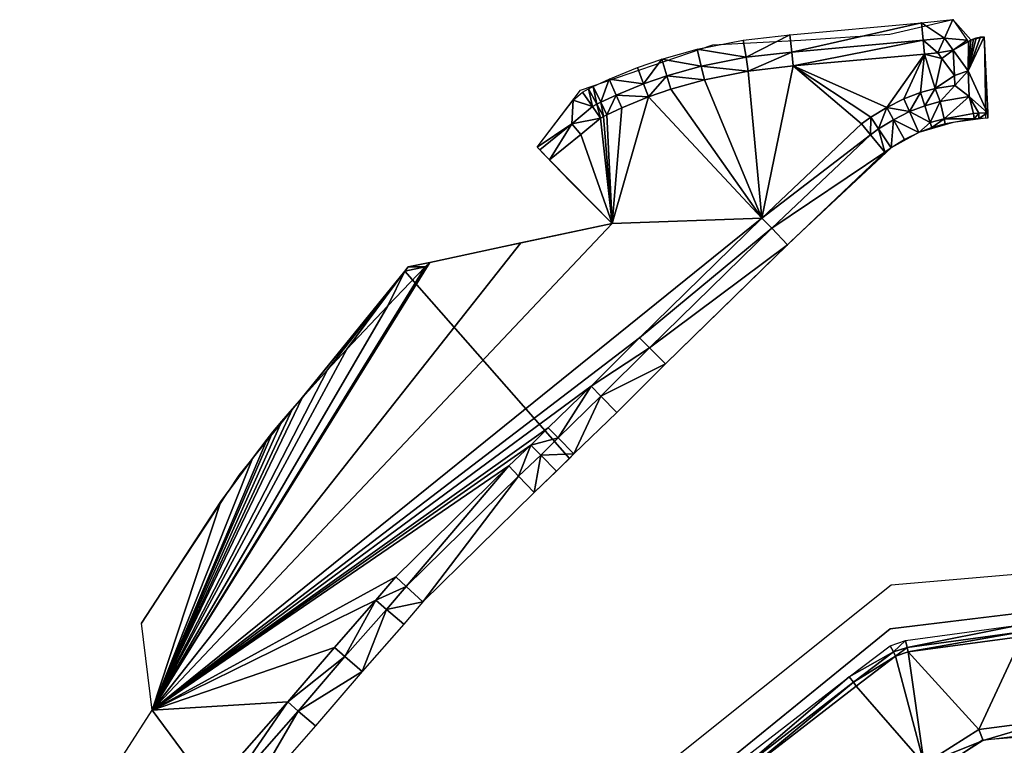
# Model space of a CAD drawing. Header units: millimetres. Extents: x 132691 to 133749, y 516184 to 516906.
# Tile 13 of 15: x 133084 to 133253, y 516782 to 516906. Entities that reach past the tile are written whole.
import ezdxf

# ---------------------------------------------------------------- set-up
doc = ezdxf.new("R2010")
doc.units = ezdxf.units.MM
for name, color, linetype, plot in [('dieptelijn_-1p1', 10, 'Continuous', False), ('dieptelijn_-1p4', 20, 'Continuous', False), ('dieptelijn_-2p4', 71, 'Continuous', False), ('dieptelijn_-2p6', 82, 'Continuous', False), ('dieptelijn_-2p9', 130, 'Continuous', False), ('dieptelijn_-3p1', 140, 'Continuous', False), ('dieptelijn_-3p2', 150, 'Continuous', False)]:
    doc.layers.add(name, color=color, linetype=linetype, plot=plot)
doc.layers.add('dieptelijn_variabel', color=212, linetype='Continuous')
doc.layers.add('TI23311_MV_hoeveelheden_bestek_0103', color=1, linetype='Continuous')
doc.layers.add('Nieuw oppervlak', color=2, linetype='Continuous', true_color=0xffff00)

msp = doc.modelspace()

# ---------------------------------------------------------------- linework, layer by layer
at = {"layer": 'dieptelijn_-1p1', "elevation": -1.1}
msp.add_lwpolyline([(133250.1, 516889.47), (133248.59, 516889.4), (133247.74, 516889.36), (133242.8, 516888.49), (133240.49, 516887.86), (133238.26, 516887.02), (133235.83, 516885.78), (133233.51, 516884.38), (133232.43, 516883.61), (133215.7, 516867.73), (133194.74, 516847.24), (133186.41, 516838.91), (133179.05, 516831.81), (133176.08, 516828.81), (133172.24, 516825.18), (133153.09, 516806.38), (133149.82, 516802.52), (133142.67, 516794.43), (133134.66, 516785.06), (133121.44, 516769.98)], dxfattribs=at)
at = {"layer": 'dieptelijn_-1p4', "elevation": -1.4}
for points in [[(133178.89, 516892.56), (133180.49, 516893.9), (133181.55, 516894.51), (133182.36, 516894.92), (133185.12, 516896.18), (133189.95, 516898.18), (133194.11, 516899.61), (133200.2, 516901.29), (133208.12, 516902.88), (133216.14, 516903.8), (133238.73, 516905.84), (133244.11, 516906.38), (133246.59, 516902.87), (133246.78, 516902.62), (133247.2, 516902.89), (133247.65, 516903.11), (133248.13, 516903.28), (133248.85, 516903.43), (133249.48, 516903.45), (133250.06, 516890.37)], [(133250.06, 516890.37), (133248.55, 516890.3), (133247.64, 516890.26), (133242.61, 516889.37), (133240.22, 516888.72)]]:
    msp.add_lwpolyline(points, dxfattribs=at)
at = {"layer": 'dieptelijn_-2p4', "elevation": -2.4}
for points in [[(133246.93, 516893.18), (133246.74, 516897.61), (133244.16, 516901.12), (133242.67, 516903.22), (133239.01, 516902.86), (133216.45, 516900.82), (133208.59, 516899.91), (133200.9, 516898.37), (133195, 516896.75), (133191.01, 516895.38), (133186.32, 516893.43), (133183.65, 516892.21), (133182.97, 516891.87), (133182.22, 516891.44), (133178.7, 516888.48), (133173.18, 516884.02)], [(133246.93, 516893.18), (133241.95, 516892.3), (133239.29, 516891.58), (133236.68, 516890.59), (133233.94, 516889.19), (133231.36, 516887.64), (133229.94, 516886.62), (133213, 516870.54), (133192, 516850.02), (133183.67, 516841.7), (133176.31, 516834.58), (133173.35, 516831.6), (133169.53, 516827.99), (133150.23, 516809.04), (133146.87, 516805.07), (133139.73, 516796.99), (133131.71, 516787.61), (133118.5, 516772.54)]]:
    msp.add_lwpolyline(points, dxfattribs=at)
at = {"layer": 'dieptelijn_-2p6', "elevation": -2.6}
msp.add_lwpolyline([(133197.81, 516771.28), (133207.1, 516778.67), (133226.31, 516793.51), (133233.33, 516798.85), (133235.99, 516799.74), (133255.78, 516802.44), (133272.93, 516804.42), (133288.01, 516806.25), (133299.6, 516807.68), (133307.82, 516808.51), (133308.67, 516808.46), (133309.51, 516808.26), (133310.35, 516807.77), (133310.97, 516807.24), (133311.52, 516806.63), (133311.94, 516805.77), (133312.12, 516803.06), (133312.83, 516790.76)], dxfattribs=at)
at = {"layer": 'dieptelijn_-2p6', "linetype": 'Continuous', "elevation": -2.6, "flags": 128}
msp.add_lwpolyline([(133312.83, 516790.76), (133299.93, 516789.1), (133285.13, 516787.18), (133261.54, 516784.13), (133249.29, 516782.55), (133240.26, 516776.8), (133213.09, 516759.5), (133201.66, 516751.58), (133184.55, 516739.73), (133171.12, 516730.43)], dxfattribs=at)
at = {"layer": 'dieptelijn_-2p9', "elevation": -2.9}
msp.add_lwpolyline([(133198.56, 516770.34), (133207.84, 516777.72), (133227.04, 516792.56), (133233.89, 516797.77), (133236.27, 516798.56), (133255.93, 516801.25), (133273.07, 516803.23), (133288.15, 516805.06), (133299.74, 516806.49), (133307.85, 516807.31), (133308.49, 516807.27), (133309.06, 516807.13), (133309.66, 516806.79), (133310.13, 516806.38), (133310.52, 516805.95), (133310.76, 516805.46), (133310.93, 516802.99), (133311.57, 516791.81)], dxfattribs=at)
at = {"layer": 'dieptelijn_-3p1', "elevation": -3.1}
msp.add_lwpolyline([(133199.06, 516769.72), (133208.34, 516777.09), (133227.53, 516791.92), (133234.27, 516797.06), (133236.45, 516797.78), (133256.03, 516800.45), (133273.16, 516802.44), (133288.25, 516804.26), (133299.82, 516805.69), (133307.86, 516806.51), (133308.37, 516806.47), (133308.76, 516806.38), (133309.19, 516806.13), (133309.57, 516805.81), (133309.85, 516805.5), (133309.97, 516805.25), (133310.13, 516802.94), (133310.73, 516792.51)], dxfattribs=at)
at = {"layer": 'dieptelijn_-3p1', "linetype": 'Continuous', "elevation": -3.1, "flags": 128}
msp.add_lwpolyline([(133310.73, 516792.51), (133299.67, 516791.08), (133284.87, 516789.17), (133261.28, 516786.12), (133248.59, 516784.48), (133239.18, 516778.48), (133211.98, 516761.16), (133200.52, 516753.22), (133183.41, 516741.37), (133168.88, 516731.31)], dxfattribs=at)
at = {"layer": 'dieptelijn_-3p2', "elevation": -3.2}
for points in [[(133116.69, 516774.12), (133129.9, 516789.18), (133137.92, 516798.56), (133145.05, 516806.64), (133148.47, 516810.68), (133167.87, 516829.72), (133171.67, 516833.31), (133174.63, 516836.29), (133181.99, 516843.41), (133190.32, 516851.72), (133211.33, 516872.27), (133228.41, 516888.47), (133230.03, 516889.65), (133232.77, 516891.29), (133235.71, 516892.79), (133238.55, 516893.86), (133241.05, 516894.54), (133244.45, 516895.06), (133244.37, 516896.78), (133242.21, 516899.71), (133241.52, 516900.69), (133239.24, 516900.47), (133216.69, 516898.43), (133208.96, 516897.54), (133201.45, 516896.03), (133195.71, 516894.45), (133191.87, 516893.13), (133187.28, 516891.23), (133184.69, 516890.04), (133184.1, 516889.75), (133183.6, 516889.46), (133180.22, 516886.63), (133174.85, 516882.28), (133185.59, 516871.37), (133169.94, 516868.03), (133169.94, 516868.03), (133154.28, 516864.69), (133153.49, 516863.94), (133147.1, 516857.2), (133140.05, 516849.81), (133136.72, 516846.25), (133132.4, 516841.45), (133130.71, 516839.51), (133128.9, 516837.44), (133127.34, 516835.58), (133126.36, 516834.33), (133123.84, 516830.99), (133118.4, 516823.64), (133104.82, 516802.69)], [(133083.88, 516779.52), (133098.39, 516774.91), (133101.71, 516780.09), (133106.62, 516787.77), (133104.82, 516802.69)]]:
    msp.add_lwpolyline(points, dxfattribs=at)
at = {"layer": 'dieptelijn_variabel'}
for p, q in [((133240.22, 516888.72, -1.4), (133239.29, 516891.58, -2.4)), ((133240.49, 516887.86, -1.1), (133240.22, 516888.72, -1.4))]:
    msp.add_line(p, q, dxfattribs=at)
for points in [[(133173.18, 516884.02, -2.4), (133172.73, 516884.49, 0), (133178.89, 516892.56, -1.4)], [(133250.1, 516889.47, -1.1), (133250.1, 516890.37, -1.1)], [(133173.18, 516884.02, -2.4), (133174.85, 516882.28, -3.2)], [(133154.28, 516864.69, -3.2), (133150.61, 516863.91, 0), (133150, 516863.16, 0), (133132.4, 516841.45, -3.2)]]:
    msp.add_polyline3d(points, dxfattribs=at)
at = {"layer": 'Nieuw oppervlak', "color": 8, "true_color": 0x808080}
for points in [[(133216.45, 516900.82, -2.4), (133216.14, 516903.8, -1.4), (133238.73, 516905.84, -1.4), (133216.45, 516900.82, -2.4)], [(133239.01, 516902.86, -2.4), (133216.45, 516900.82, -2.4), (133238.73, 516905.84, -1.4), (133239.01, 516902.86, -2.4)], [(133238.73, 516905.84, -1.4), (133244.11, 516906.38, -1.4), (133242.67, 516903.22, -2.4), (133238.73, 516905.84, -1.4)], [(133239.01, 516902.86, -2.4), (133238.73, 516905.84, -1.4), (133242.67, 516903.22, -2.4), (133239.01, 516902.86, -2.4)], [(133246.59, 516902.87, -1.4), (133242.67, 516903.22, -2.4), (133244.11, 516906.38, -1.4), (133246.59, 516902.87, -1.4)], [(133208.12, 516902.88, -1.4), (133216.14, 516903.8, -1.4), (133208.59, 516899.91, -2.4), (133208.12, 516902.88, -1.4)], [(133208.59, 516899.91, -2.4), (133216.14, 516903.8, -1.4), (133216.45, 516900.82, -2.4), (133208.59, 516899.91, -2.4)], [(133241.52, 516900.69, -3.2), (133239.01, 516902.86, -2.4), (133242.67, 516903.22, -2.4), (133241.52, 516900.69, -3.2)], [(133241.52, 516900.69, -3.2), (133242.67, 516903.22, -2.4), (133244.16, 516901.12, -2.4), (133241.52, 516900.69, -3.2)], [(133244.16, 516901.12, -2.4), (133242.67, 516903.22, -2.4), (133246.59, 516902.87, -1.4), (133244.16, 516901.12, -2.4)], [(133250.06, 516890.37, -1.4), (133246.74, 516897.61, -2.4), (133249.48, 516903.45, -1.4), (133250.06, 516890.37, -1.4)], [(133248.85, 516903.43, -1.4), (133249.48, 516903.45, -1.4), (133246.74, 516897.61, -2.4), (133248.85, 516903.43, -1.4)], [(133248.13, 516903.28, -1.4), (133248.85, 516903.43, -1.4), (133246.74, 516897.61, -2.4), (133248.13, 516903.28, -1.4)], [(133247.65, 516903.11, -1.4), (133248.13, 516903.28, -1.4), (133246.74, 516897.61, -2.4), (133247.65, 516903.11, -1.4)], [(133249.48, 516903.45, -1.4), (133250.1, 516890.37, -1.1), (133250.06, 516890.37, -1.4), (133249.48, 516903.45, -1.4)], [(133200.2, 516901.29, -1.4), (133208.12, 516902.88, -1.4), (133208.59, 516899.91, -2.4), (133200.2, 516901.29, -1.4)], [(133216.69, 516898.43, -3.2), (133216.45, 516900.82, -2.4), (133239.01, 516902.86, -2.4), (133216.69, 516898.43, -3.2)], [(133216.69, 516898.43, -3.2), (133239.01, 516902.86, -2.4), (133239.24, 516900.47, -3.2), (133216.69, 516898.43, -3.2)], [(133239.24, 516900.47, -3.2), (133239.01, 516902.86, -2.4), (133241.52, 516900.69, -3.2), (133239.24, 516900.47, -3.2)], [(133244.16, 516901.12, -2.4), (133246.59, 516902.87, -1.4), (133246.78, 516902.62, -1.4), (133244.16, 516901.12, -2.4)], [(133244.16, 516901.12, -2.4), (133246.78, 516902.62, -1.4), (133246.74, 516897.61, -2.4), (133244.16, 516901.12, -2.4)], [(133247.2, 516902.89, -1.4), (133247.65, 516903.11, -1.4), (133246.74, 516897.61, -2.4), (133247.2, 516902.89, -1.4)], [(133246.78, 516902.62, -1.4), (133247.2, 516902.89, -1.4), (133246.74, 516897.61, -2.4), (133246.78, 516902.62, -1.4)], [(133200.9, 516898.37, -2.4), (133194.11, 516899.61, -1.4), (133200.2, 516901.29, -1.4), (133200.9, 516898.37, -2.4)], [(133200.9, 516898.37, -2.4), (133200.2, 516901.29, -1.4), (133208.59, 516899.91, -2.4), (133200.9, 516898.37, -2.4)], [(133200.9, 516898.37, -2.4), (133208.59, 516899.91, -2.4), (133208.96, 516897.54, -3.2), (133200.9, 516898.37, -2.4)], [(133208.96, 516897.54, -3.2), (133208.59, 516899.91, -2.4), (133216.45, 516900.82, -2.4), (133208.96, 516897.54, -3.2)], [(133216.69, 516898.43, -3.2), (133208.96, 516897.54, -3.2), (133216.45, 516900.82, -2.4), (133216.69, 516898.43, -3.2)], [(133239.24, 516900.47, -3.2), (133232.77, 516891.29, -3.2), (133216.69, 516898.43, -3.2), (133239.24, 516900.47, -3.2)], [(133235.71, 516892.79, -3.2), (133232.77, 516891.29, -3.2), (133239.24, 516900.47, -3.2), (133235.71, 516892.79, -3.2)], [(133238.55, 516893.86, -3.2), (133235.71, 516892.79, -3.2), (133239.24, 516900.47, -3.2), (133238.55, 516893.86, -3.2)], [(133238.55, 516893.86, -3.2), (133239.24, 516900.47, -3.2), (133241.05, 516894.54, -3.2), (133238.55, 516893.86, -3.2)], [(133241.52, 516900.69, -3.2), (133242.21, 516899.71, -3.2), (133239.24, 516900.47, -3.2), (133241.52, 516900.69, -3.2)], [(133239.24, 516900.47, -3.2), (133242.21, 516899.71, -3.2), (133241.05, 516894.54, -3.2), (133239.24, 516900.47, -3.2)], [(133242.21, 516899.71, -3.2), (133241.52, 516900.69, -3.2), (133244.16, 516901.12, -2.4), (133242.21, 516899.71, -3.2)], [(133244.16, 516901.12, -2.4), (133244.37, 516896.78, -3.2), (133242.21, 516899.71, -3.2), (133244.16, 516901.12, -2.4)], [(133244.16, 516901.12, -2.4), (133246.74, 516897.61, -2.4), (133244.37, 516896.78, -3.2), (133244.16, 516901.12, -2.4)], [(133189.95, 516898.18, -1.4), (133191.01, 516895.38, -2.4), (133185.12, 516896.18, -1.4), (133189.95, 516898.18, -1.4)], [(133194.11, 516899.61, -1.4), (133191.01, 516895.38, -2.4), (133189.95, 516898.18, -1.4), (133194.11, 516899.61, -1.4)], [(133195, 516896.75, -2.4), (133191.01, 516895.38, -2.4), (133194.11, 516899.61, -1.4), (133195, 516896.75, -2.4)], [(133195, 516896.75, -2.4), (133194.11, 516899.61, -1.4), (133200.9, 516898.37, -2.4), (133195, 516896.75, -2.4)], [(133195, 516896.75, -2.4), (133200.9, 516898.37, -2.4), (133201.45, 516896.03, -3.2), (133195, 516896.75, -2.4)], [(133201.45, 516896.03, -3.2), (133200.9, 516898.37, -2.4), (133208.96, 516897.54, -3.2), (133201.45, 516896.03, -3.2)], [(133208.96, 516897.54, -3.2), (133216.69, 516898.43, -3.2), (133211.33, 516872.27, -3.2), (133208.96, 516897.54, -3.2)], [(133216.69, 516898.43, -3.2), (133228.41, 516888.47, -3.2), (133211.33, 516872.27, -3.2), (133216.69, 516898.43, -3.2)], [(133230.03, 516889.65, -3.2), (133228.41, 516888.47, -3.2), (133216.69, 516898.43, -3.2), (133230.03, 516889.65, -3.2)], [(133232.77, 516891.29, -3.2), (133230.03, 516889.65, -3.2), (133216.69, 516898.43, -3.2), (133232.77, 516891.29, -3.2)], [(133242.21, 516899.71, -3.2), (133244.37, 516896.78, -3.2), (133241.05, 516894.54, -3.2), (133242.21, 516899.71, -3.2)], [(133191.01, 516895.38, -2.4), (133195, 516896.75, -2.4), (133191.87, 516893.13, -3.2), (133191.01, 516895.38, -2.4)], [(133195.71, 516894.45, -3.2), (133191.87, 516893.13, -3.2), (133195, 516896.75, -2.4), (133195.71, 516894.45, -3.2)], [(133195.71, 516894.45, -3.2), (133195, 516896.75, -2.4), (133201.45, 516896.03, -3.2), (133195.71, 516894.45, -3.2)], [(133208.96, 516897.54, -3.2), (133211.33, 516872.27, -3.2), (133201.45, 516896.03, -3.2), (133208.96, 516897.54, -3.2)], [(133244.37, 516896.78, -3.2), (133244.45, 516895.06, -3.2), (133241.05, 516894.54, -3.2), (133244.37, 516896.78, -3.2)], [(133246.74, 516897.61, -2.4), (133244.45, 516895.06, -3.2), (133244.37, 516896.78, -3.2), (133246.74, 516897.61, -2.4)], [(133246.74, 516897.61, -2.4), (133246.93, 516893.18, -2.4), (133244.45, 516895.06, -3.2), (133246.74, 516897.61, -2.4)], [(133250.06, 516890.37, -1.4), (133246.93, 516893.18, -2.4), (133246.74, 516897.61, -2.4), (133250.06, 516890.37, -1.4)], [(133182.97, 516891.87, -2.4), (133181.55, 516894.51, -1.4), (133182.36, 516894.92, -1.4), (133182.97, 516891.87, -2.4)], [(133183.65, 516892.21, -2.4), (133182.36, 516894.92, -1.4), (133185.12, 516896.18, -1.4), (133183.65, 516892.21, -2.4)], [(133182.36, 516894.92, -1.4), (133183.65, 516892.21, -2.4), (133182.97, 516891.87, -2.4), (133182.36, 516894.92, -1.4)], [(133185.12, 516896.18, -1.4), (133186.32, 516893.43, -2.4), (133183.65, 516892.21, -2.4), (133185.12, 516896.18, -1.4)], [(133186.32, 516893.43, -2.4), (133185.12, 516896.18, -1.4), (133191.01, 516895.38, -2.4), (133186.32, 516893.43, -2.4)], [(133186.32, 516893.43, -2.4), (133191.01, 516895.38, -2.4), (133191.87, 516893.13, -3.2), (133186.32, 516893.43, -2.4)], [(133195.71, 516894.45, -3.2), (133201.45, 516896.03, -3.2), (133211.33, 516872.27, -3.2), (133195.71, 516894.45, -3.2)], [(133241.95, 516892.3, -2.4), (133241.05, 516894.54, -3.2), (133244.45, 516895.06, -3.2), (133241.95, 516892.3, -2.4)], [(133241.95, 516892.3, -2.4), (133244.45, 516895.06, -3.2), (133246.93, 516893.18, -2.4), (133241.95, 516892.3, -2.4)], [(133182.22, 516891.44, -2.4), (133178.89, 516892.56, -1.4), (133180.49, 516893.9, -1.4), (133182.22, 516891.44, -2.4)], [(133181.55, 516894.51, -1.4), (133182.22, 516891.44, -2.4), (133180.49, 516893.9, -1.4), (133181.55, 516894.51, -1.4)], [(133182.97, 516891.87, -2.4), (133182.22, 516891.44, -2.4), (133181.55, 516894.51, -1.4), (133182.97, 516891.87, -2.4)], [(133183.65, 516892.21, -2.4), (133186.32, 516893.43, -2.4), (133184.69, 516890.04, -3.2), (133183.65, 516892.21, -2.4)], [(133184.69, 516890.04, -3.2), (133186.32, 516893.43, -2.4), (133187.28, 516891.23, -3.2), (133184.69, 516890.04, -3.2)], [(133185.59, 516871.37, -3.2), (133187.28, 516891.23, -3.2), (133191.87, 516893.13, -3.2), (133185.59, 516871.37, -3.2)], [(133211.33, 516872.27, -3.2), (133185.59, 516871.37, -3.2), (133191.87, 516893.13, -3.2), (133211.33, 516872.27, -3.2)], [(133186.32, 516893.43, -2.4), (133191.87, 516893.13, -3.2), (133187.28, 516891.23, -3.2), (133186.32, 516893.43, -2.4)], [(133195.71, 516894.45, -3.2), (133211.33, 516872.27, -3.2), (133191.87, 516893.13, -3.2), (133195.71, 516894.45, -3.2)], [(133236.68, 516890.59, -2.4), (133235.71, 516892.79, -3.2), (133238.55, 516893.86, -3.2), (133236.68, 516890.59, -2.4)], [(133236.68, 516890.59, -2.4), (133238.55, 516893.86, -3.2), (133239.29, 516891.58, -2.4), (133236.68, 516890.59, -2.4)], [(133238.55, 516893.86, -3.2), (133241.05, 516894.54, -3.2), (133239.29, 516891.58, -2.4), (133238.55, 516893.86, -3.2)], [(133239.29, 516891.58, -2.4), (133241.05, 516894.54, -3.2), (133241.95, 516892.3, -2.4), (133239.29, 516891.58, -2.4)], [(133242.61, 516889.37, -1.4), (133241.95, 516892.3, -2.4), (133246.93, 516893.18, -2.4), (133242.61, 516889.37, -1.4)], [(133246.93, 516893.18, -2.4), (133247.64, 516890.26, -1.4), (133242.61, 516889.37, -1.4), (133246.93, 516893.18, -2.4)], [(133247.64, 516890.26, -1.4), (133246.93, 516893.18, -2.4), (133248.55, 516890.3, -1.4), (133247.64, 516890.26, -1.4)], [(133248.55, 516890.3, -1.4), (133246.93, 516893.18, -2.4), (133250.06, 516890.37, -1.4), (133248.55, 516890.3, -1.4)], [(133172.73, 516884.49), (133178.89, 516892.56, -1.4), (133178.7, 516888.48, -2.4), (133172.73, 516884.49)], [(133178.7, 516888.48, -2.4), (133178.89, 516892.56, -1.4), (133182.22, 516891.44, -2.4), (133178.7, 516888.48, -2.4)], [(133183.6, 516889.46, -3.2), (133178.7, 516888.48, -2.4), (133182.22, 516891.44, -2.4), (133183.6, 516889.46, -3.2)], [(133182.97, 516891.87, -2.4), (133183.6, 516889.46, -3.2), (133182.22, 516891.44, -2.4), (133182.97, 516891.87, -2.4)], [(133182.97, 516891.87, -2.4), (133183.65, 516892.21, -2.4), (133184.1, 516889.75, -3.2), (133182.97, 516891.87, -2.4)], [(133182.97, 516891.87, -2.4), (133184.1, 516889.75, -3.2), (133183.6, 516889.46, -3.2), (133182.97, 516891.87, -2.4)], [(133183.65, 516892.21, -2.4), (133184.69, 516890.04, -3.2), (133184.1, 516889.75, -3.2), (133183.65, 516892.21, -2.4)], [(133232.77, 516891.29, -3.2), (133235.71, 516892.79, -3.2), (133236.68, 516890.59, -2.4), (133232.77, 516891.29, -3.2)], [(133236.68, 516890.59, -2.4), (133239.29, 516891.58, -2.4), (133240.22, 516888.72, -1.4), (133236.68, 516890.59, -2.4)], [(133240.22, 516888.72, -1.4), (133239.29, 516891.58, -2.4), (133241.95, 516892.3, -2.4), (133240.22, 516888.72, -1.4)], [(133242.61, 516889.37, -1.4), (133240.22, 516888.72, -1.4), (133241.95, 516892.3, -2.4), (133242.61, 516889.37, -1.4)], [(133185.59, 516871.37, -3.2), (133183.6, 516889.46, -3.2), (133184.1, 516889.75, -3.2), (133185.59, 516871.37, -3.2)], [(133185.59, 516871.37, -3.2), (133184.1, 516889.75, -3.2), (133184.69, 516890.04, -3.2), (133185.59, 516871.37, -3.2)], [(133185.59, 516871.37, -3.2), (133184.69, 516890.04, -3.2), (133187.28, 516891.23, -3.2), (133185.59, 516871.37, -3.2)], [(133231.36, 516887.64, -2.4), (133230.03, 516889.65, -3.2), (133232.77, 516891.29, -3.2), (133231.36, 516887.64, -2.4)], [(133233.94, 516889.19, -2.4), (133231.36, 516887.64, -2.4), (133232.77, 516891.29, -3.2), (133233.94, 516889.19, -2.4)], [(133232.77, 516891.29, -3.2), (133236.68, 516890.59, -2.4), (133233.94, 516889.19, -2.4), (133232.77, 516891.29, -3.2)], [(133233.94, 516889.19, -2.4), (133236.68, 516890.59, -2.4), (133238.26, 516887.02, -1.1), (133233.94, 516889.19, -2.4)], [(133238.26, 516887.02, -1.1), (133236.68, 516890.59, -2.4), (133240.22, 516888.72, -1.4), (133238.26, 516887.02, -1.1)], [(133242.61, 516889.37, -1.4), (133247.64, 516890.26, -1.4), (133247.74, 516889.36, -1.1), (133242.61, 516889.37, -1.4)], [(133247.64, 516890.26, -1.4), (133248.55, 516890.3, -1.4), (133247.74, 516889.36, -1.1), (133247.64, 516890.26, -1.4)], [(133248.55, 516890.3, -1.4), (133248.59, 516889.4, -1.1), (133247.74, 516889.36, -1.1), (133248.55, 516890.3, -1.4)], [(133248.55, 516890.3, -1.4), (133250.06, 516890.37, -1.4), (133248.59, 516889.4, -1.1), (133248.55, 516890.3, -1.4)], [(133248.59, 516889.4, -1.1), (133250.06, 516890.37, -1.4), (133250.1, 516889.47, -1.1), (133248.59, 516889.4, -1.1)], [(133250.1, 516889.47, -1.1), (133250.06, 516890.37, -1.4), (133250.1, 516890.37, -1.1), (133250.1, 516889.47, -1.1)], [(133173.18, 516884.02, -2.4), (133172.73, 516884.49), (133178.7, 516888.48, -2.4), (133173.18, 516884.02, -2.4)], [(133174.85, 516882.28, -3.2), (133173.18, 516884.02, -2.4), (133178.7, 516888.48, -2.4), (133174.85, 516882.28, -3.2)], [(133180.22, 516886.63, -3.2), (133174.85, 516882.28, -3.2), (133178.7, 516888.48, -2.4), (133180.22, 516886.63, -3.2)], [(133183.6, 516889.46, -3.2), (133180.22, 516886.63, -3.2), (133178.7, 516888.48, -2.4), (133183.6, 516889.46, -3.2)], [(133185.59, 516871.37, -3.2), (133180.22, 516886.63, -3.2), (133183.6, 516889.46, -3.2), (133185.59, 516871.37, -3.2)], [(133229.94, 516886.62, -2.4), (133211.33, 516872.27, -3.2), (133228.41, 516888.47, -3.2), (133229.94, 516886.62, -2.4)], [(133230.03, 516889.65, -3.2), (133229.94, 516886.62, -2.4), (133228.41, 516888.47, -3.2), (133230.03, 516889.65, -3.2)], [(133231.36, 516887.64, -2.4), (133229.94, 516886.62, -2.4), (133230.03, 516889.65, -3.2), (133231.36, 516887.64, -2.4)], [(133233.94, 516889.19, -2.4), (133233.51, 516884.38, -1.1), (133231.36, 516887.64, -2.4), (133233.94, 516889.19, -2.4)], [(133233.94, 516889.19, -2.4), (133235.83, 516885.78, -1.1), (133233.51, 516884.38, -1.1), (133233.94, 516889.19, -2.4)], [(133233.94, 516889.19, -2.4), (133238.26, 516887.02, -1.1), (133235.83, 516885.78, -1.1), (133233.94, 516889.19, -2.4)], [(133240.22, 516888.72, -1.4), (133240.49, 516887.86, -1.1), (133238.26, 516887.02, -1.1), (133240.22, 516888.72, -1.4)], [(133240.22, 516888.72, -1.4), (133242.61, 516889.37, -1.4), (133240.49, 516887.86, -1.1), (133240.22, 516888.72, -1.4)], [(133240.49, 516887.86, -1.1), (133242.61, 516889.37, -1.4), (133242.8, 516888.49, -1.1), (133240.49, 516887.86, -1.1)], [(133242.61, 516889.37, -1.4), (133247.74, 516889.36, -1.1), (133242.8, 516888.49, -1.1), (133242.61, 516889.37, -1.4)], [(133180.22, 516886.63, -3.2), (133185.59, 516871.37, -3.2), (133174.85, 516882.28, -3.2), (133180.22, 516886.63, -3.2)], [(133213, 516870.54, -2.4), (133211.33, 516872.27, -3.2), (133229.94, 516886.62, -2.4), (133213, 516870.54, -2.4)], [(133232.43, 516883.61, -1.1), (133213, 516870.54, -2.4), (133229.94, 516886.62, -2.4), (133232.43, 516883.61, -1.1)], [(133229.94, 516886.62, -2.4), (133231.36, 516887.64, -2.4), (133232.43, 516883.61, -1.1), (133229.94, 516886.62, -2.4)], [(133231.36, 516887.64, -2.4), (133233.51, 516884.38, -1.1), (133232.43, 516883.61, -1.1), (133231.36, 516887.64, -2.4)], [(133213, 516870.54, -2.4), (133232.43, 516883.61, -1.1), (133215.7, 516867.73, -1.1), (133213, 516870.54, -2.4)], [(133106.62, 516787.77, -3.2), (133211.33, 516872.27, -3.2), (133190.32, 516851.72, -3.2), (133106.62, 516787.77, -3.2)], [(133106.62, 516787.77, -3.2), (133185.59, 516871.37, -3.2), (133211.33, 516872.27, -3.2), (133106.62, 516787.77, -3.2)], [(133106.62, 516787.77, -3.2), (133169.94, 516868.03, -3.2), (133185.59, 516871.37, -3.2), (133106.62, 516787.77, -3.2)], [(133211.33, 516872.27, -3.2), (133213, 516870.54, -2.4), (133190.32, 516851.72, -3.2), (133211.33, 516872.27, -3.2)], [(133213, 516870.54, -2.4), (133192, 516850.02, -2.4), (133190.32, 516851.72, -3.2), (133213, 516870.54, -2.4)], [(133215.7, 516867.73, -1.1), (133192, 516850.02, -2.4), (133213, 516870.54, -2.4), (133215.7, 516867.73, -1.1)], [(133154.28, 516864.69, -3.2), (133169.94, 516868.03, -3.2), (133106.62, 516787.77, -3.2), (133154.28, 516864.69, -3.2)], [(133194.74, 516847.24, -1.1), (133192, 516850.02, -2.4), (133215.7, 516867.73, -1.1), (133194.74, 516847.24, -1.1)], [(133153.49, 516863.94, -3.2), (133154.28, 516864.69, -3.2), (133106.62, 516787.77, -3.2), (133153.49, 516863.94, -3.2)], [(133150.61, 516863.91), (133154.28, 516864.69, -3.2), (133153.49, 516863.94, -3.2), (133150.61, 516863.91)], [(133153.49, 516863.94, -3.2), (133106.62, 516787.77, -3.2), (133147.1, 516857.2, -3.2), (133153.49, 516863.94, -3.2)], [(133136.72, 516846.25, -3.2), (133132.4, 516841.45, -3.2), (133150, 516863.16), (133136.72, 516846.25, -3.2)], [(133136.72, 516846.25, -3.2), (133150, 516863.16), (133140.05, 516849.81, -3.2), (133136.72, 516846.25, -3.2)], [(133140.05, 516849.81, -3.2), (133150, 516863.16), (133147.1, 516857.2, -3.2), (133140.05, 516849.81, -3.2)], [(133147.1, 516857.2, -3.2), (133150, 516863.16), (133153.49, 516863.94, -3.2), (133147.1, 516857.2, -3.2)], [(133150.61, 516863.91), (133153.49, 516863.94, -3.2), (133150, 516863.16), (133150.61, 516863.91)], [(133106.62, 516787.77, -3.2), (133140.05, 516849.81, -3.2), (133147.1, 516857.2, -3.2), (133106.62, 516787.77, -3.2)], [(133106.62, 516787.77, -3.2), (133190.32, 516851.72, -3.2), (133181.99, 516843.41, -3.2), (133106.62, 516787.77, -3.2)], [(133190.32, 516851.72, -3.2), (133192, 516850.02, -2.4), (133181.99, 516843.41, -3.2), (133190.32, 516851.72, -3.2)], [(133136.72, 516846.25, -3.2), (133140.05, 516849.81, -3.2), (133106.62, 516787.77, -3.2), (133136.72, 516846.25, -3.2)], [(133181.99, 516843.41, -3.2), (133192, 516850.02, -2.4), (133183.67, 516841.7, -2.4), (133181.99, 516843.41, -3.2)], [(133183.67, 516841.7, -2.4), (133192, 516850.02, -2.4), (133194.74, 516847.24, -1.1), (133183.67, 516841.7, -2.4)], [(133136.72, 516846.25, -3.2), (133106.62, 516787.77, -3.2), (133132.4, 516841.45, -3.2), (133136.72, 516846.25, -3.2)], [(133186.41, 516838.91, -1.1), (133183.67, 516841.7, -2.4), (133194.74, 516847.24, -1.1), (133186.41, 516838.91, -1.1)], [(133106.62, 516787.77, -3.2), (133181.99, 516843.41, -3.2), (133174.63, 516836.29, -3.2), (133106.62, 516787.77, -3.2)], [(133181.99, 516843.41, -3.2), (133176.31, 516834.58, -2.4), (133174.63, 516836.29, -3.2), (133181.99, 516843.41, -3.2)], [(133181.99, 516843.41, -3.2), (133183.67, 516841.7, -2.4), (133176.31, 516834.58, -2.4), (133181.99, 516843.41, -3.2)], [(133132.4, 516841.45, -3.2), (133106.62, 516787.77, -3.2), (133130.71, 516839.51, -3.2), (133132.4, 516841.45, -3.2)], [(133176.31, 516834.58, -2.4), (133183.67, 516841.7, -2.4), (133179.05, 516831.81, -1.1), (133176.31, 516834.58, -2.4)], [(133183.67, 516841.7, -2.4), (133186.41, 516838.91, -1.1), (133179.05, 516831.81, -1.1), (133183.67, 516841.7, -2.4)], [(133130.71, 516839.51, -3.2), (133106.62, 516787.77, -3.2), (133128.9, 516837.44, -3.2), (133130.71, 516839.51, -3.2)], [(133106.62, 516787.77, -3.2), (133127.34, 516835.58, -3.2), (133128.9, 516837.44, -3.2), (133106.62, 516787.77, -3.2)], [(133174.63, 516836.29, -3.2), (133171.67, 516833.31, -3.2), (133106.62, 516787.77, -3.2), (133174.63, 516836.29, -3.2)], [(133106.62, 516787.77, -3.2), (133126.36, 516834.33, -3.2), (133127.34, 516835.58, -3.2), (133106.62, 516787.77, -3.2)], [(133176.31, 516834.58, -2.4), (133171.67, 516833.31, -3.2), (133174.63, 516836.29, -3.2), (133176.31, 516834.58, -2.4)], [(133123.84, 516830.99, -3.2), (133126.36, 516834.33, -3.2), (133106.62, 516787.77, -3.2), (133123.84, 516830.99, -3.2)], [(133173.35, 516831.6, -2.4), (133171.67, 516833.31, -3.2), (133176.31, 516834.58, -2.4), (133173.35, 516831.6, -2.4)], [(133179.05, 516831.81, -1.1), (133173.35, 516831.6, -2.4), (133176.31, 516834.58, -2.4), (133179.05, 516831.81, -1.1)], [(133167.87, 516829.72, -3.2), (133106.62, 516787.77, -3.2), (133171.67, 516833.31, -3.2), (133167.87, 516829.72, -3.2)], [(133167.87, 516829.72, -3.2), (133171.67, 516833.31, -3.2), (133169.53, 516827.99, -2.4), (133167.87, 516829.72, -3.2)], [(133169.53, 516827.99, -2.4), (133171.67, 516833.31, -3.2), (133173.35, 516831.6, -2.4), (133169.53, 516827.99, -2.4)], [(133118.4, 516823.64, -3.2), (133123.84, 516830.99, -3.2), (133106.62, 516787.77, -3.2), (133118.4, 516823.64, -3.2)], [(133173.35, 516831.6, -2.4), (133172.24, 516825.18, -1.1), (133169.53, 516827.99, -2.4), (133173.35, 516831.6, -2.4)], [(133173.35, 516831.6, -2.4), (133176.08, 516828.81, -1.1), (133172.24, 516825.18, -1.1), (133173.35, 516831.6, -2.4)], [(133173.35, 516831.6, -2.4), (133179.05, 516831.81, -1.1), (133176.08, 516828.81, -1.1), (133173.35, 516831.6, -2.4)], [(133167.87, 516829.72, -3.2), (133148.47, 516810.68, -3.2), (133106.62, 516787.77, -3.2), (133167.87, 516829.72, -3.2)], [(133150.23, 516809.04, -2.4), (133148.47, 516810.68, -3.2), (133167.87, 516829.72, -3.2), (133150.23, 516809.04, -2.4)], [(133167.87, 516829.72, -3.2), (133169.53, 516827.99, -2.4), (133150.23, 516809.04, -2.4), (133167.87, 516829.72, -3.2)], [(133150.23, 516809.04, -2.4), (133169.53, 516827.99, -2.4), (133153.09, 516806.38, -1.1), (133150.23, 516809.04, -2.4)], [(133169.53, 516827.99, -2.4), (133172.24, 516825.18, -1.1), (133153.09, 516806.38, -1.1), (133169.53, 516827.99, -2.4)], [(133118.4, 516823.64, -3.2), (133106.62, 516787.77, -3.2), (133104.82, 516802.69, -3.2), (133118.4, 516823.64, -3.2)], [(133148.47, 516810.68, -3.2), (133145.05, 516806.64, -3.2), (133106.62, 516787.77, -3.2), (133148.47, 516810.68, -3.2)], [(133148.47, 516810.68, -3.2), (133150.23, 516809.04, -2.4), (133145.05, 516806.64, -3.2), (133148.47, 516810.68, -3.2)], [(133145.05, 516806.64, -3.2), (133150.23, 516809.04, -2.4), (133146.87, 516805.07, -2.4), (133145.05, 516806.64, -3.2)], [(133146.87, 516805.07, -2.4), (133150.23, 516809.04, -2.4), (133153.09, 516806.38, -1.1), (133146.87, 516805.07, -2.4)], [(133145.05, 516806.64, -3.2), (133137.92, 516798.56, -3.2), (133106.62, 516787.77, -3.2), (133145.05, 516806.64, -3.2)], [(133145.05, 516806.64, -3.2), (133139.73, 516796.99, -2.4), (133137.92, 516798.56, -3.2), (133145.05, 516806.64, -3.2)], [(133145.05, 516806.64, -3.2), (133146.87, 516805.07, -2.4), (133139.73, 516796.99, -2.4), (133145.05, 516806.64, -3.2)], [(133146.87, 516805.07, -2.4), (133153.09, 516806.38, -1.1), (133149.82, 516802.52, -1.1), (133146.87, 516805.07, -2.4)], [(133139.73, 516796.99, -2.4), (133146.87, 516805.07, -2.4), (133142.67, 516794.43, -1.1), (133139.73, 516796.99, -2.4)], [(133146.87, 516805.07, -2.4), (133149.82, 516802.52, -1.1), (133142.67, 516794.43, -1.1), (133146.87, 516805.07, -2.4)], [(133235.99, 516799.74, -2.6), (133255.78, 516802.44, -2.6), (133236.27, 516798.56, -2.9), (133235.99, 516799.74, -2.6)], [(133255.78, 516802.44, -2.6), (133255.93, 516801.25, -2.9), (133236.27, 516798.56, -2.9), (133255.78, 516802.44, -2.6)], [(133236.45, 516797.78, -3.1), (133236.27, 516798.56, -2.9), (133255.93, 516801.25, -2.9), (133236.45, 516797.78, -3.1)], [(133256.03, 516800.45, -3.1), (133236.45, 516797.78, -3.1), (133255.93, 516801.25, -2.9), (133256.03, 516800.45, -3.1)], [(133256.03, 516800.45, -3.1), (133248.59, 516784.48, -3.1), (133236.45, 516797.78, -3.1), (133256.03, 516800.45, -3.1)], [(133256.03, 516800.45, -3.1), (133261.28, 516786.12, -3.1), (133248.59, 516784.48, -3.1), (133256.03, 516800.45, -3.1)], [(133137.92, 516798.56, -3.2), (133129.9, 516789.18, -3.2), (133106.62, 516787.77, -3.2), (133137.92, 516798.56, -3.2)], [(133139.73, 516796.99, -2.4), (133129.9, 516789.18, -3.2), (133137.92, 516798.56, -3.2), (133139.73, 516796.99, -2.4)], [(133233.33, 516798.85, -2.6), (133233.89, 516797.77, -2.9), (133226.31, 516793.51, -2.6), (133233.33, 516798.85, -2.6)], [(133233.33, 516798.85, -2.6), (133235.99, 516799.74, -2.6), (133233.89, 516797.77, -2.9), (133233.33, 516798.85, -2.6)], [(133235.99, 516799.74, -2.6), (133236.27, 516798.56, -2.9), (133233.89, 516797.77, -2.9), (133235.99, 516799.74, -2.6)], [(133234.27, 516797.06, -3.1), (133233.89, 516797.77, -2.9), (133236.27, 516798.56, -2.9), (133234.27, 516797.06, -3.1)], [(133236.45, 516797.78, -3.1), (133234.27, 516797.06, -3.1), (133236.27, 516798.56, -2.9), (133236.45, 516797.78, -3.1)], [(133131.71, 516787.61, -2.4), (133129.9, 516789.18, -3.2), (133139.73, 516796.99, -2.4), (133131.71, 516787.61, -2.4)], [(133131.71, 516787.61, -2.4), (133139.73, 516796.99, -2.4), (133142.67, 516794.43, -1.1), (133131.71, 516787.61, -2.4)], [(133226.31, 516793.51, -2.6), (133233.89, 516797.77, -2.9), (133227.04, 516792.56, -2.9), (133226.31, 516793.51, -2.6)], [(133234.27, 516797.06, -3.1), (133227.04, 516792.56, -2.9), (133233.89, 516797.77, -2.9), (133234.27, 516797.06, -3.1)], [(133234.27, 516797.06, -3.1), (133227.53, 516791.92, -3.1), (133227.04, 516792.56, -2.9), (133234.27, 516797.06, -3.1)], [(133234.27, 516797.06, -3.1), (133239.18, 516778.48, -3.1), (133227.53, 516791.92, -3.1), (133234.27, 516797.06, -3.1)], [(133236.45, 516797.78, -3.1), (133239.18, 516778.48, -3.1), (133234.27, 516797.06, -3.1), (133236.45, 516797.78, -3.1)], [(133236.45, 516797.78, -3.1), (133248.59, 516784.48, -3.1), (133239.18, 516778.48, -3.1), (133236.45, 516797.78, -3.1)], [(133131.71, 516787.61, -2.4), (133142.67, 516794.43, -1.1), (133134.66, 516785.06, -1.1), (133131.71, 516787.61, -2.4)], [(133207.1, 516778.67, -2.6), (133226.31, 516793.51, -2.6), (133207.84, 516777.72, -2.9), (133207.1, 516778.67, -2.6)], [(133226.31, 516793.51, -2.6), (133227.04, 516792.56, -2.9), (133207.84, 516777.72, -2.9), (133226.31, 516793.51, -2.6)], [(133207.84, 516777.72, -2.9), (133227.04, 516792.56, -2.9), (133208.34, 516777.09, -3.1), (133207.84, 516777.72, -2.9)], [(133227.53, 516791.92, -3.1), (133208.34, 516777.09, -3.1), (133227.04, 516792.56, -2.9), (133227.53, 516791.92, -3.1)], [(133227.53, 516791.92, -3.1), (133239.18, 516778.48, -3.1), (133208.34, 516777.09, -3.1), (133227.53, 516791.92, -3.1)], [(133129.9, 516789.18, -3.2), (133116.69, 516774.12, -3.2), (133106.62, 516787.77, -3.2), (133129.9, 516789.18, -3.2)], [(133118.5, 516772.54, -2.4), (133116.69, 516774.12, -3.2), (133129.9, 516789.18, -3.2), (133118.5, 516772.54, -2.4)], [(133131.71, 516787.61, -2.4), (133118.5, 516772.54, -2.4), (133129.9, 516789.18, -3.2), (133131.71, 516787.61, -2.4)], [(133101.71, 516780.09, -3.2), (133106.62, 516787.77, -3.2), (133116.69, 516774.12, -3.2), (133101.71, 516780.09, -3.2)], [(133118.5, 516772.54, -2.4), (133131.71, 516787.61, -2.4), (133121.44, 516769.98, -1.1), (133118.5, 516772.54, -2.4)], [(133131.71, 516787.61, -2.4), (133134.66, 516785.06, -1.1), (133121.44, 516769.98, -1.1), (133131.71, 516787.61, -2.4)], [(133248.59, 516784.48, -3.1), (133261.28, 516786.12, -3.1), (133249.29, 516782.55, -2.6), (133248.59, 516784.48, -3.1)], [(133261.54, 516784.13, -2.6), (133249.29, 516782.55, -2.6), (133261.28, 516786.12, -3.1), (133261.54, 516784.13, -2.6)], [(133239.18, 516778.48, -3.1), (133248.59, 516784.48, -3.1), (133249.29, 516782.55, -2.6), (133239.18, 516778.48, -3.1)], [(133239.18, 516778.48, -3.1), (133249.29, 516782.55, -2.6), (133240.26, 516776.8, -2.6), (133239.18, 516778.48, -3.1)]]:
    msp.add_3dface(points, dxfattribs=at)
at = {"layer": 'TI23311_MV_hoeveelheden_bestek_0103', "color": 9, "linetype": 'Continuous', "true_color": 0xd19cc7, "flags": 128}
for points in [[(133178.26, 516831.03), (133150, 516863.16), (133150.61, 516863.91), (133185.59, 516871.37), (133178.39, 516878.57), (133172.73, 516884.49), (133180.19, 516894.26), (133202.9, 516902.07), (133218.01, 516902.88), (133233.3, 516903.88), (133244.11, 516906.38), (133247.2, 516902.89), (133249.5, 516903.45), (133249.73, 516889.46), (133244.14, 516888.73), (133238.26, 516887.02), (133233.51, 516884.38), (133216.35, 516868.35), (133194.74, 516847.24), (133186.41, 516838.91), (133179.05, 516831.81), (133178.26, 516831.03)], [(133150, 516863.16), (133178.26, 516831.03), (133172.24, 516825.18), (133153.09, 516806.38), (133149.82, 516802.52), (133142.67, 516794.43), (133134.66, 516785.06), (133121.44, 516769.98), (133114.11, 516761.5), (133101.71, 516780.09), (133106.62, 516787.77), (133104.82, 516802.69), (133121.54, 516828.16), (133150, 516863.16)], [(133166.45, 516755.68), (133233.53, 516809.32), (133266.71, 516812.17), (133267.77, 516805.93), (133233.35, 516801.72), (133197.73, 516772.79), (133173.92, 516753.62), (133138.03, 516725.08), (133131.72, 516720.06), (133129.76, 516725.82), (133136.85, 516731.59), (133166.45, 516755.68)], [(133197.44, 516772.56), (133233.35, 516801.72), (133268.68, 516806.04), (133268.77, 516805.48), (133289.99, 516797.78), (133291.74, 516787.01), (133285.62, 516785.53), (133249.17, 516782.64), (133213.61, 516759.01), (133204.58, 516753), (133182.36, 516740.89), (133171.82, 516732.41), (133170.77, 516731.57), (133186.94, 516662.94), (133153.55, 516656.04), (133149.96, 516666.56), (133149.92, 516666.68), (133147.27, 516674.45), (133138.03, 516725.08), (133168.25, 516749), (133197.44, 516772.56)]]:
    msp.add_lwpolyline(points, close=True, dxfattribs=at)

doc.saveas('drawing.dxf')
